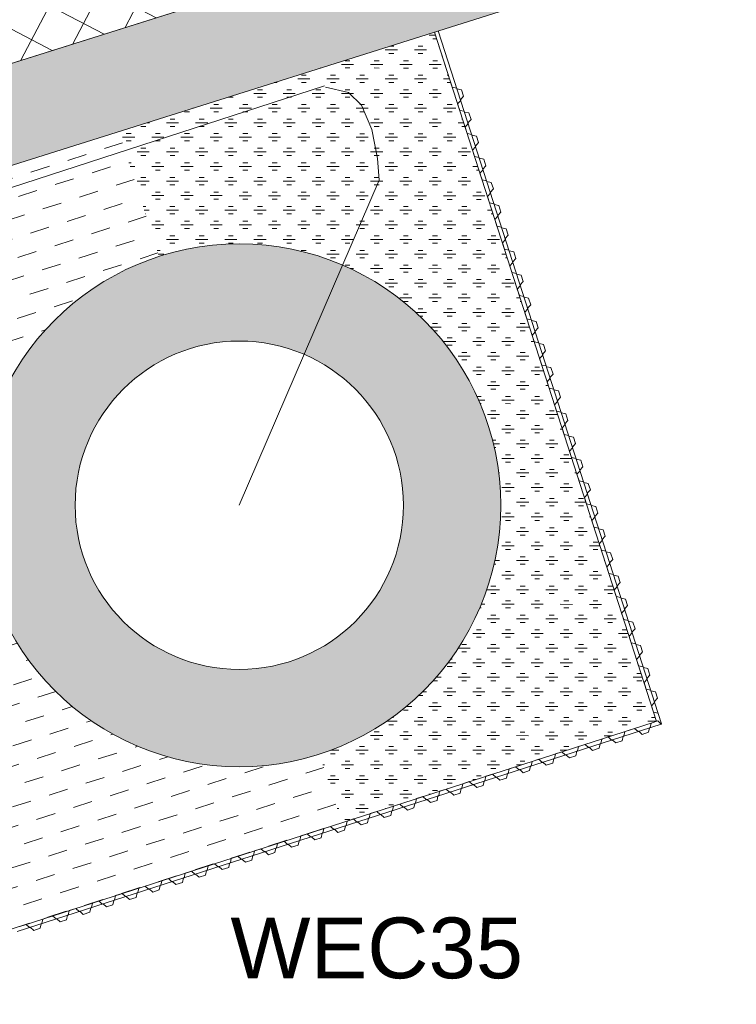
# Model space of a CAD drawing. Header units: metres. Extents: x 68442 to 71740, y 407111 to 411160.
# Tile 127 of 186: x 71630 to 71659, y 408639 to 408680. Entities that reach past the tile are written whole.
import ezdxf

# ---------------------------------------------------------------- set-up
doc = ezdxf.new("R2010")
doc.units = ezdxf.units.M
doc.layers.get('0').update_dxf_attribs({"lineweight": 0})
doc.layers.add('MACG_n_inr_damwand', color=1, linetype='Continuous', lineweight=0, plot=False, transparency=0.8)
for name, color, linetype, lineweight, transparency in [('MACG_n_vhr_arc_auxcrane', 3, 'Continuous', 0, 0.8), ('MACG_n_vhr_arc_craneplatform_18', 150, 'Continuous', 0, 0.8), ('MACG_n_vhr_arc_gravel', 34, 'Continuous', 0, 0.8), ('MACG_n_vhr_arc_preassembly_13.5', 6, 'Continuous', 0, 0.8), ('MACG_n_vhr_kant_', 7, 'Continuous', 0, 0.8)]:
    doc.layers.add(name, color=color, linetype=linetype, lineweight=lineweight, transparency=transparency)
doc.layers.add('RS AB Kabel', color=224, linetype='Continuous', lineweight=0)
doc.layers.add('RS AB Mantelbuis', color=1, linetype='Continuous', lineweight=0)
doc.styles.add('Arial', font='arial.ttf')

msp = doc.modelspace()

# ---------------------------------------------------------------- hatches: boundary and pattern name
at = {"layer": 'MACG_n_vhr_arc_auxcrane'}
h = msp.add_hatch(dxfattribs=at)
h.set_pattern_fill('ACO-BETON_DETAIL', color=256, scale=2, angle=90.000000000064, style=0, pattern_type=2)
h.set_pattern_definition([(91.78819222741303, (35353.89370842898, 204329.0291974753), (-0.6090692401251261, 0.2811310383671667), [0, -0.5999999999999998])])
h.paths.add_polyline_path([(70348.39383765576, 408639.1275488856), (70358.29856927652, 408641.8313096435), (70385.9221951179, 408645.4827665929), (70408.87154905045, 408648.3918396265), (70462.63586916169, 408649.9380030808), (70514.43413375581, 408651.5376406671), (70565.34487838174, 408653.2676659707), (70593.49930560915, 408654.1278012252), (70615.67841400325, 408654.8377726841), (70678.67781267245, 408656.7874445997), (70707.77503887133, 408658.0580085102), (70780.70366857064, 408660.3348388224), (70800.04892218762, 408660.2116081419), (70824.09238306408, 408658.1978157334), (70844.28722350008, 408654.7047091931), (70866.13602741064, 408649.1717019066), (70890.10559161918, 408642.1412983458), (70906.94846252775, 408637.2936445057), (70924.21934824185, 408633.4808477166), (70949.93558923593, 408629.2689604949), (70970.60592361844, 408627.5070605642), (70995.74779188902, 408627.1208719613), (71028.9264826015, 408627.9580633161), (71080.47930517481, 408629.7178183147), (71121.96771317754, 408630.8972045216), (71147.06387326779, 408632.1965943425), (71219.98242852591, 408634.3980165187), (71266.46340782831, 408635.3476156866), (71303.30178920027, 408636.5975607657), (71358.3543405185, 408638.357962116), (71401.03990421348, 408639.567836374), (71442.5611510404, 408640.9775391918), (71478.09652563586, 408642.1231988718), (71506.07063414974, 408644.7544269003), (71529.79170451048, 408648.7952089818), (71556.87328586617, 408654.9649449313), (71564.35098096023, 408657.3540540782), (71564.24458321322, 408657.3710826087), (71582.36140848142, 408663.2874061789), (71658.23500002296, 408687.1795500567), (71659.43641862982, 408683.3642396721), (71622.69250134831, 408671.7937980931), (71620.99643088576, 408670.5240690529), (71583.77357992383, 408658.8028140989), (71568.27092892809, 408654.4072718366), (71557.92814287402, 408651.102771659), (71530.57241161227, 408644.8705787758), (71506.59451490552, 408640.7860474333), (71478.34850284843, 408638.1292443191), (71442.69346122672, 408636.9797265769), (71401.16443380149, 408635.5697595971), (71358.47492672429, 408634.3597735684), (71303.43353213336, 408632.599728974), (71266.59371198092, 408631.3497350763), (71220.10313413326, 408630.399838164), (71188.18973989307, 408629.4363679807), (71186.21182489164, 408628.674654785), (71147.20575305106, 408627.4970555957), (71122.11196813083, 408626.8996893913), (71080.60436724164, 408625.7197575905), (71029.0451647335, 408623.9597848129), (70995.76753243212, 408623.1200968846), (70970.40510262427, 408623.509673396), (70949.44173213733, 408625.2965511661), (70923.46437202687, 408629.5512053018), (70905.96316250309, 408633.4148493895), (70888.98951017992, 408638.3001442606), (70865.0817808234, 408645.312411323), (70843.45413594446, 408650.7894121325), (70823.58359811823, 408654.2264239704), (70799.89876913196, 408656.2101786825), (70780.82848767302, 408656.3367867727), (70748.91610159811, 408655.3404827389), (70746.93897133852, 408654.576734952), (70707.93413172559, 408653.3590046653), (70678.81309029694, 408652.7897160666), (70615.80426822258, 408650.8397525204), (70593.6243672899, 408650.1297556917), (70565.47387537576, 408649.2697406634), (70514.56379263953, 408647.5397378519), (70462.75509657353, 408645.9397781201), (70409.18128322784, 408644.3990932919), (70386.43579945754, 408641.5158629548), (70359.09095214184, 408637.9012566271), (70352.0320644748, 408635.9743449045)])
at = {"layer": 'MACG_n_vhr_arc_craneplatform_18'}
h = msp.add_hatch(dxfattribs=at)
h.set_pattern_fill('ANSI37', color=256, angle=287.4789055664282, style=0)
h.set_pattern_definition([(332.4789055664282, (0, 0), (0.7335443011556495, 1.407859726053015), []), (62.47890556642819, (0, 0), (-1.407859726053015, 0.7335443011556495), [])])
h.paths.add_polyline_path([(71646.55400570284, 408683.5012742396), (71646.88954157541, 408683.6069324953), (71646.0938540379, 408686.1337744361), (71586.62100720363, 408667.4061277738), (71587.41669474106, 408664.8792858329)])
h.paths.add_polyline_path([(71587.41669474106, 408664.8792858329), (71586.62100720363, 408667.4061277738), (71582.36140848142, 408663.2874061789)])
h.paths.add_polyline_path([(71651.9448278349, 408685.1988121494), (71646.0938540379, 408686.1337744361), (71646.8895415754, 408683.6069324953)])
at = {"layer": 'MACG_n_vhr_arc_gravel'}
h = msp.add_hatch(dxfattribs=at)
h.set_pattern_fill('GOST_GLASS', color=256, scale=0.2, angle=297.1173132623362, style=0)
h.set_pattern_definition([(359.9907589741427, (35813.64053398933, 204320.9040144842), (0.5999032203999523, -0.6000967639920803), [0.5, -0.7000000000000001]), (359.9907589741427, (35813.79050977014, 204320.7539903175), (0.5999032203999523, -0.6000967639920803), [0.2, -1]), (359.9907589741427, (35813.79055815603, 204321.053990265), (0.5999032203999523, -0.6000967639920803), [0.2, -1])])
edge = h.paths.add_edge_path()
edge.add_line((71647.03060378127, 408679.4577221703), (71634.04895748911, 408675.3698787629))
edge.add_line((71634.04895748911, 408675.3698787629), (71635.70065773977, 408670.2311701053))
edge.add_arc((71639, 408660.0000000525), 10.7499999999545, 17.873445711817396, 107.87344571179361, ccw=False)
edge.add_arc((71638.99999999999, 408660.0000000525), 10.7499999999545, -72.12655428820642, 17.87344571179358, ccw=False)
edge.add_line((71642.29934226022, 408649.7688299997), (71643.20940747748, 408646.9467426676))
edge.add_line((71643.20940747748, 408646.9467426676), (71656.1537210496, 408651.1159763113))
edge.add_line((71656.1537210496, 408651.1159763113), (71647.03060378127, 408679.4577221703))
h = msp.add_hatch(dxfattribs=at)
h.set_pattern_fill('GOST_GLASS', color=256, scale=0.2, angle=297.1173132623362, style=0)
h.set_pattern_definition([(344.330685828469, (35592.23381765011, 204299.6094237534), (0.415651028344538, -0.7397528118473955), [0.5, -0.7000000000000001]), (344.330685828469, (35592.33773039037, 204299.4244855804), (0.415651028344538, -0.7397528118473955), [0.2, -1]), (344.330685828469, (35592.41875582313, 204299.7133364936), (0.415651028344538, -0.7397528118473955), [0.2, -1])])
h.paths.add_polyline_path([(70750.24999999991, 408640.0000000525, 1), (70771.75000000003, 408640.0000000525, 1)])
h.paths.add_polyline_path([(70767.75000000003, 408640.0000000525, -1), (70754.24999999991, 408640.0000000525, -1)], flags=16)
h.paths.add_polyline_path([(71190.24999999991, 408614.0000000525, 1), (71211.75000000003, 408614.0000000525, 1)])
h.paths.add_polyline_path([(71207.75000000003, 408614.0000000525, -1), (71194.24999999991, 408614.0000000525, -1)], flags=16)
h.paths.add_polyline_path([(71649.74999999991, 408660.0000000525, 1), (71628.25000000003, 408660.0000000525, 1)])
h.paths.add_polyline_path([(71632.25000000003, 408660.0000000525, -1), (71645.74999999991, 408660.0000000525, -1)], flags=16)
at = {"layer": 'MACG_n_vhr_arc_preassembly_13.5'}
h = msp.add_hatch(dxfattribs=at)
h.set_pattern_fill('DASH', color=256, scale=0.4999999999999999, angle=17.8532293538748, style=0)
h.set_pattern_definition([(17.8532293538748, (69982.3729599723, 409427.9198574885), (0.5121792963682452, 0.9988746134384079), [0.7937499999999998, -0.7937499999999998])])
edge = h.paths.add_edge_path()
edge.add_line((71598.55898066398, 408660.6812498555), (71621.79128652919, 408667.9969651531))
edge.add_line((71621.79128652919, 408667.9969651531), (71621.00442387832, 408670.5265521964))
edge.add_line((71621.00442387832, 408670.5265521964), (71622.69250134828, 408671.7937980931))
edge.add_line((71622.69250134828, 408671.7937980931), (71634.04895748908, 408675.3698787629))
edge.add_line((71634.04895748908, 408675.3698787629), (71635.70065773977, 408670.2311701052))
edge.add_arc((71639, 408660.0000000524), 10.7499999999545, 107.8734457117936, 287.8734457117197)
edge.add_line((71642.29934226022, 408649.7688299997), (71643.20841161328, 408646.9464219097))
edge.add_line((71643.20841161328, 408646.9464219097), (71627.28106797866, 408641.8080289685))
edge.add_line((71627.28106797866, 408641.8080289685), (71598.55898066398, 408660.6812498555))

# ---------------------------------------------------------------- linework, layer by layer
at = {"layer": 'MACG_n_inr_damwand'}
for p, q in [((71647.02563297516, 408679.456156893), (71656.1537203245, 408651.1159785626)), ((71647.02606714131, 408679.4562936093), (71647.75633786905, 408677.1890056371)), ((71647.18301788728, 408679.5057164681), (71656.3613604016, 408651.0095097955)), ((71647.75633786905, 408677.1890056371), (71647.94208411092, 408677.1490264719)), ((71647.94208411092, 408677.1490264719), (71647.95128150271, 408677.1204711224)), ((71647.95128150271, 408677.1204711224), (71648.13702774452, 408677.0804919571)), ((71648.22287006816, 408676.813975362), (71648.09537397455, 408676.6731039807)), ((71648.13702774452, 408677.0804919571), (71648.22287006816, 408676.813975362)), ((71648.10457136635, 408676.6445486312), (71647.97707527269, 408676.5036772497)), ((71647.97707527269, 408676.5036772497), (71648.06291759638, 408676.2371606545)), ((71648.09537397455, 408676.6731039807), (71648.09997267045, 408676.6588263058)), ((71648.09997267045, 408676.6588263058), (71648.10457136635, 408676.6445486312)), ((71648.06291759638, 408676.2371606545), (71648.24866383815, 408676.1971814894)), ((71648.24866383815, 408676.1971814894), (71648.25786123, 408676.1686261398)), ((71648.25786123, 408676.1686261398), (71648.4436074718, 408676.1286469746)), ((71648.4436074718, 408676.1286469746), (71648.52944979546, 408675.8621303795)), ((71648.41115109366, 408675.6927036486), (71648.28365500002, 408675.5518322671)), ((71648.28365500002, 408675.5518322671), (71648.36949732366, 408675.285315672)), ((71648.52944979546, 408675.8621303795), (71648.40195370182, 408675.721258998)), ((71648.40195370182, 408675.721258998), (71648.40655239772, 408675.7069813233)), ((71648.40655239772, 408675.7069813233), (71648.41115109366, 408675.6927036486)), ((71648.36949732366, 408675.285315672), (71648.55524356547, 408675.2453365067)), ((71648.55524356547, 408675.2453365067), (71648.56444095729, 408675.2167811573)), ((71648.56444095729, 408675.2167811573), (71648.7501871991, 408675.1768019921)), ((71648.7501871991, 408675.1768019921), (71648.83602952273, 408674.9102853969)), ((71648.71773082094, 408674.740858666), (71648.59023472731, 408674.5999872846)), ((71648.83602952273, 408674.9102853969), (71648.7085334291, 408674.7694140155)), ((71648.7085334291, 408674.7694140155), (71648.71313212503, 408674.7551363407)), ((71648.71313212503, 408674.7551363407), (71648.71773082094, 408674.740858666)), ((71648.59023472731, 408674.5999872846), (71648.67607705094, 408674.3334706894)), ((71648.67607705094, 408674.3334706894), (71648.86182329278, 408674.2934915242)), ((71648.86182329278, 408674.2934915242), (71648.87102068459, 408674.2649361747)), ((71648.87102068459, 408674.2649361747), (71649.05676692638, 408674.2249570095)), ((71649.14260925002, 408673.9584404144), (71649.01511315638, 408673.8175690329)), ((71649.05676692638, 408674.2249570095), (71649.14260925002, 408673.9584404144)), ((71649.02431054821, 408673.7890136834), (71648.89681445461, 408673.648142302)), ((71648.89681445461, 408673.648142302), (71648.98265677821, 408673.3816257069)), ((71649.01511315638, 408673.8175690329), (71649.01971185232, 408673.8032913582)), ((71649.01971185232, 408673.8032913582), (71649.02431054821, 408673.7890136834)), ((71648.98265677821, 408673.3816257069), (71649.16840302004, 408673.3416465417)), ((71649.16840302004, 408673.3416465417), (71649.17760041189, 408673.3130911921)), ((71649.17760041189, 408673.3130911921), (71649.36334665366, 408673.273112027)), ((71649.36334665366, 408673.273112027), (71649.44918897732, 408673.0065954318)), ((71649.33089027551, 408672.8371687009), (71649.20339418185, 408672.6962973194)), ((71649.20339418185, 408672.6962973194), (71649.28923650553, 408672.4297807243)), ((71649.44918897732, 408673.0065954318), (71649.32169288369, 408672.8657240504)), ((71649.32169288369, 408672.8657240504), (71649.32629157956, 408672.8514463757)), ((71649.32629157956, 408672.8514463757), (71649.33089027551, 408672.8371687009)), ((71649.28923650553, 408672.4297807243), (71649.47498274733, 408672.3898015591)), ((71649.47498274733, 408672.3898015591), (71649.48418013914, 408672.3612462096)), ((71649.48418013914, 408672.3612462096), (71649.66992638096, 408672.3212670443)), ((71649.66992638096, 408672.3212670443), (71649.75576870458, 408672.0547504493)), ((71649.6374700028, 408671.8853237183), (71649.50997390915, 408671.7444523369)), ((71649.75576870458, 408672.0547504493), (71649.62827261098, 408671.9138790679)), ((71649.62827261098, 408671.9138790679), (71649.63287130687, 408671.8996013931)), ((71649.63287130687, 408671.8996013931), (71649.6374700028, 408671.8853237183)), ((71649.50997390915, 408671.7444523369), (71649.5958162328, 408671.4779357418)), ((71649.5958162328, 408671.4779357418), (71649.7815624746, 408671.4379565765)), ((71649.7815624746, 408671.4379565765), (71649.79075986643, 408671.4094012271)), ((71649.79075986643, 408671.4094012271), (71649.97650610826, 408671.3694220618)), ((71650.06234843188, 408671.1029054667), (71649.93485233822, 408670.9620340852)), ((71649.97650610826, 408671.3694220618), (71650.06234843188, 408671.1029054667)), ((71649.94404973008, 408670.9334787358), (71649.81655363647, 408670.7926073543)), ((71649.81655363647, 408670.7926073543), (71649.9023959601, 408670.5260907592)), ((71649.93485233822, 408670.9620340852), (71649.93945103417, 408670.9477564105)), ((71649.93945103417, 408670.9477564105), (71649.94404973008, 408670.9334787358)), ((71649.9023959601, 408670.5260907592), (71650.0881422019, 408670.486111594)), ((71650.0881422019, 408670.486111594), (71650.09733959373, 408670.4575562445)), ((71650.09733959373, 408670.4575562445), (71650.28308583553, 408670.4175770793)), ((71650.28308583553, 408670.4175770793), (71650.36892815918, 408670.1510604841)), ((71650.25062945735, 408669.9816337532), (71650.12313336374, 408669.8407623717)), ((71650.12313336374, 408669.8407623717), (71650.20897568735, 408669.5742457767)), ((71650.36892815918, 408670.1510604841), (71650.24143206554, 408670.0101891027)), ((71650.24143206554, 408670.0101891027), (71650.24603076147, 408669.995911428)), ((71650.24603076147, 408669.995911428), (71650.25062945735, 408669.9816337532)), ((71650.20897568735, 408669.5742457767), (71650.3947219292, 408669.5342666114)), ((71650.3947219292, 408669.5342666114), (71650.403919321, 408669.5057112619)), ((71650.403919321, 408669.5057112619), (71650.58966556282, 408669.4657320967)), ((71650.58966556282, 408669.4657320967), (71650.67550788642, 408669.1992155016)), ((71650.55720918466, 408669.0297887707), (71650.42971309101, 408668.8889173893)), ((71650.67550788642, 408669.1992155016), (71650.54801179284, 408669.0583441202)), ((71650.54801179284, 408669.0583441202), (71650.55261048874, 408669.0440664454)), ((71650.55261048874, 408669.0440664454), (71650.55720918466, 408669.0297887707)), ((71650.42971309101, 408668.8889173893), (71650.51555541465, 408668.6224007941)), ((71650.51555541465, 408668.6224007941), (71650.70130165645, 408668.5824216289)), ((71650.70130165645, 408668.5824216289), (71650.71049904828, 408668.5538662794)), ((71650.71049904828, 408668.5538662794), (71650.8962452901, 408668.5138871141)), ((71650.98208761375, 408668.247370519), (71650.85459152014, 408668.1064991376)), ((71650.8962452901, 408668.5138871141), (71650.98208761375, 408668.247370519)), ((71650.86378891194, 408668.0779437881), (71650.73629281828, 408667.9370724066)), ((71650.73629281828, 408667.9370724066), (71650.82213514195, 408667.6705558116)), ((71650.85459152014, 408668.1064991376), (71650.85919021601, 408668.0922214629)), ((71650.85919021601, 408668.0922214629), (71650.86378891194, 408668.0779437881)), ((71650.82213514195, 408667.6705558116), (71651.00788138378, 408667.6305766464)), ((71651.00788138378, 408667.6305766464), (71651.01707877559, 408667.6020212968)), ((71651.01707877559, 408667.6020212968), (71651.20282501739, 408667.5620421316)), ((71651.20282501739, 408667.5620421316), (71651.28866734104, 408667.2955255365)), ((71651.17036863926, 408667.1260988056), (71651.0428725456, 408666.9852274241)), ((71651.0428725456, 408666.9852274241), (71651.12871486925, 408666.718710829)), ((71651.28866734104, 408667.2955255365), (71651.16117124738, 408667.154654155)), ((71651.16117124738, 408667.154654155), (71651.16576994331, 408667.1403764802)), ((71651.16576994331, 408667.1403764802), (71651.17036863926, 408667.1260988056)), ((71651.12871486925, 408666.718710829), (71651.31446111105, 408666.6787316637)), ((71651.31446111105, 408666.6787316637), (71651.32365850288, 408666.6501763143)), ((71651.32365850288, 408666.6501763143), (71651.50940474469, 408666.610197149)), ((71651.50940474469, 408666.610197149), (71651.59524706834, 408666.343680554)), ((71651.47694836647, 408666.174253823), (71651.34945227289, 408666.0333824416)), ((71651.59524706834, 408666.343680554), (71651.4677509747, 408666.2028091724)), ((71651.4677509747, 408666.2028091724), (71651.47234967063, 408666.1885314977)), ((71651.4723496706, 408666.1885314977), (71651.47694836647, 408666.174253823)), ((71651.34945227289, 408666.0333824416), (71651.43529459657, 408665.7668658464)), ((71651.43529459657, 408665.7668658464), (71651.62104083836, 408665.7268866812)), ((71651.62104083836, 408665.7268866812), (71651.63023823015, 408665.6983313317)), ((71651.63023823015, 408665.6983313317), (71651.81598447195, 408665.6583521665)), ((71651.90182679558, 408665.3918355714), (71651.774330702, 408665.2509641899)), ((71651.81598447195, 408665.6583521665), (71651.90182679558, 408665.3918355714)), ((71651.78352809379, 408665.2224088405), (71651.65603200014, 408665.081537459)), ((71651.65603200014, 408665.081537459), (71651.7418743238, 408664.8150208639)), ((71651.774330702, 408665.2509641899), (71651.77892939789, 408665.2366865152)), ((71651.77892939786, 408665.2366865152), (71651.78352809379, 408665.2224088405)), ((71651.7418743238, 408664.8150208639), (71651.9276205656, 408664.7750416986)), ((71651.9276205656, 408664.7750416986), (71651.93681795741, 408664.7464863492)), ((71651.93681795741, 408664.7464863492), (71652.12256419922, 408664.7065071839)), ((71652.12256419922, 408664.7065071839), (71652.2084065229, 408664.4399905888)), ((71652.0901078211, 408664.2705638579), (71651.96261172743, 408664.1296924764)), ((71652.2084065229, 408664.4399905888), (71652.08091042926, 408664.2991192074)), ((71652.08091042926, 408664.2991192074), (71652.08550912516, 408664.2848415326)), ((71652.08550912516, 408664.2848415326), (71652.0901078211, 408664.2705638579)), ((71651.96261172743, 408664.1296924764), (71652.0484540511, 408663.8631758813)), ((71652.0484540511, 408663.8631758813), (71652.2342002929, 408663.8231967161)), ((71652.2342002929, 408663.8231967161), (71652.24339768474, 408663.7946413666)), ((71652.24339768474, 408663.7946413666), (71652.42914392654, 408663.7546622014)), ((71652.42914392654, 408663.7546622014), (71652.51498625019, 408663.4881456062)), ((71652.51498625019, 408663.4881456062), (71652.38749015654, 408663.3472742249)), ((71652.38749015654, 408663.3472742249), (71652.39208885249, 408663.3329965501)), ((71652.39208885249, 408663.3329965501), (71652.39668754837, 408663.3187188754)), ((71652.39668754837, 408663.3187188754), (71652.26919145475, 408663.1778474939)), ((71652.26919145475, 408663.1778474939), (71652.35503377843, 408662.9113308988)), ((71652.35503377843, 408662.9113308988), (71652.5407800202, 408662.8713517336)), ((71652.5407800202, 408662.8713517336), (71652.54997741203, 408662.8427963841)), ((71652.54997741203, 408662.8427963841), (71652.73572365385, 408662.8028172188)), ((71652.82156597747, 408662.5363006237), (71652.69406988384, 408662.3954292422)), ((71652.73572365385, 408662.8028172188), (71652.82156597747, 408662.5363006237)), ((71652.70326727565, 408662.3668738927), (71652.57577118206, 408662.2260025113)), ((71652.57577118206, 408662.2260025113), (71652.66161350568, 408661.9594859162)), ((71652.69406988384, 408662.3954292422), (71652.69866857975, 408662.3811515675)), ((71652.69866857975, 408662.3811515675), (71652.70326727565, 408662.3668738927)), ((71652.66161350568, 408661.9594859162), (71652.84735974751, 408661.919506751)), ((71652.84735974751, 408661.919506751), (71652.8565571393, 408661.8909514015)), ((71652.8565571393, 408661.8909514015), (71653.04230338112, 408661.8509722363)), ((71653.04230338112, 408661.8509722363), (71653.12814570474, 408661.5844556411)), ((71653.00984700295, 408661.4150289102), (71652.88235090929, 408661.2741575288)), ((71653.12814570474, 408661.5844556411), (71653.00064961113, 408661.4435842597)), ((71653.00064961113, 408661.4435842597), (71653.00524830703, 408661.4293065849)), ((71653.00524830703, 408661.4293065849), (71653.00984700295, 408661.4150289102)), ((71652.88235090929, 408661.2741575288), (71652.96819323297, 408661.0076409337)), ((71652.96819323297, 408661.0076409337), (71653.15393947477, 408660.9676617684)), ((71653.15393947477, 408660.9676617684), (71653.16313686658, 408660.939106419)), ((71653.16313686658, 408660.939106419), (71653.3488831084, 408660.8991272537)), ((71653.3488831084, 408660.8991272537), (71653.43472543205, 408660.6326106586)), ((71653.43472543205, 408660.6326106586), (71653.30722933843, 408660.4917392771)), ((71653.31642673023, 408660.4631839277), (71653.1889306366, 408660.3223125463)), ((71653.1889306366, 408660.3223125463), (71653.27477296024, 408660.055795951)), ((71653.30722933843, 408660.4917392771), (71653.31182803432, 408660.4774616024)), ((71653.31182803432, 408660.4774616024), (71653.31642673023, 408660.4631839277)), ((71653.27477296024, 408660.055795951), (71653.46051920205, 408660.0158167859)), ((71653.46051920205, 408660.0158167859), (71653.46971659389, 408659.9872614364)), ((71653.46971659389, 408659.9872614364), (71653.65546283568, 408659.9472822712)), ((71653.65546283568, 408659.9472822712), (71653.74130515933, 408659.680765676)), ((71653.62300645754, 408659.5113389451), (71653.49551036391, 408659.3704675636)), ((71653.49551036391, 408659.3704675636), (71653.58135268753, 408659.1039509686)), ((71653.74130515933, 408659.680765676), (71653.61380906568, 408659.5398942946)), ((71653.61380906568, 408659.5398942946), (71653.61840776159, 408659.5256166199)), ((71653.61840776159, 408659.5256166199), (71653.62300645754, 408659.5113389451)), ((71653.58135268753, 408659.1039509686), (71653.76709892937, 408659.0639718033)), ((71653.76709892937, 408659.0639718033), (71653.77629632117, 408659.0354164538)), ((71653.77629632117, 408659.0354164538), (71653.96204256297, 408658.9954372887)), ((71653.96204256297, 408658.9954372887), (71654.04788488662, 408658.7289206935)), ((71653.92958618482, 408658.5594939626), (71653.80209009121, 408658.4186225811)), ((71654.04788488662, 408658.7289206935), (71653.92038879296, 408658.588049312)), ((71653.92038879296, 408658.588049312), (71653.92498748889, 408658.5737716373)), ((71653.92498748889, 408658.5737716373), (71653.92958618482, 408658.5594939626)), ((71653.80209009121, 408658.4186225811), (71653.88793241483, 408658.152105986)), ((71653.88793241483, 408658.152105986), (71654.07367865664, 408658.1121268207)), ((71654.07367865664, 408658.1121268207), (71654.08287604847, 408658.0835714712)), ((71654.08287604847, 408658.0835714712), (71654.26862229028, 408658.043592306)), ((71654.3544646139, 408657.7770757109), (71654.22696852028, 408657.6362043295)), ((71654.26862229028, 408658.043592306), (71654.3544646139, 408657.7770757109)), ((71654.2361659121, 408657.60764898), (71654.10866981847, 408657.4667775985)), ((71654.10866981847, 408657.4667775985), (71654.1945121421, 408657.2002610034)), ((71654.22696852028, 408657.6362043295), (71654.23156721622, 408657.6219266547)), ((71654.23156721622, 408657.6219266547), (71654.2361659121, 408657.60764898)), ((71654.1945121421, 408657.2002610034), (71654.38025838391, 408657.1602818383)), ((71654.38025838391, 408657.1602818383), (71654.38945577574, 408657.1317264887)), ((71654.38945577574, 408657.1317264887), (71654.57520201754, 408657.0917473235)), ((71654.57520201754, 408657.0917473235), (71654.66104434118, 408656.8252307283)), ((71654.54274563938, 408656.6558039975), (71654.41524954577, 408656.514932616)), ((71654.41524954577, 408656.514932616), (71654.50109186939, 408656.2484160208)), ((71654.66104434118, 408656.8252307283), (71654.53354824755, 408656.6843593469)), ((71654.53354824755, 408656.6843593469), (71654.53814694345, 408656.6700816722)), ((71654.53814694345, 408656.6700816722), (71654.54274563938, 408656.6558039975)), ((71654.50109186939, 408656.2484160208), (71654.6868381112, 408656.2084368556)), ((71654.6868381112, 408656.2084368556), (71654.696035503, 408656.1798815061)), ((71654.696035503, 408656.1798815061), (71654.88178174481, 408656.1399023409)), ((71654.88178174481, 408656.1399023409), (71654.96762406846, 408655.8733857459)), ((71654.84932536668, 408655.7039590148), (71654.72182927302, 408655.5630876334)), ((71654.96762406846, 408655.8733857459), (71654.84012797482, 408655.7325143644)), ((71654.84012797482, 408655.7325143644), (71654.84472667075, 408655.7182366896)), ((71654.84472667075, 408655.7182366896), (71654.84932536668, 408655.7039590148)), ((71654.72182927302, 408655.5630876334), (71654.80767159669, 408655.2965710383)), ((71654.80767159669, 408655.2965710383), (71654.99341783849, 408655.2565918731)), ((71654.99341783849, 408655.2565918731), (71655.00261523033, 408655.2280365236)), ((71655.00261523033, 408655.2280365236), (71655.18836147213, 408655.1880573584)), ((71655.27420379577, 408654.9215407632), (71655.14670770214, 408654.7806693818)), ((71655.18836147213, 408655.1880573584), (71655.27420379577, 408654.9215407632)), ((71655.15590509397, 408654.7521140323), (71655.02840900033, 408654.6112426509)), ((71655.02840900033, 408654.6112426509), (71655.11425132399, 408654.3447260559)), ((71655.14670770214, 408654.7806693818), (71655.15130639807, 408654.7663917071)), ((71655.15130639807, 408654.7663917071), (71655.15590509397, 408654.7521140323)), ((71655.11425132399, 408654.3447260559), (71655.29999756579, 408654.3047468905)), ((71655.29999756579, 408654.3047468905), (71655.30919495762, 408654.2761915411)), ((71655.30919495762, 408654.2761915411), (71655.49494119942, 408654.2362123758)), ((71655.49494119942, 408654.2362123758), (71655.58078352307, 408653.9696957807)), ((71655.46248482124, 408653.8002690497), (71655.33498872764, 408653.6593976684)), ((71655.33498872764, 408653.6593976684), (71655.42083105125, 408653.3928810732)), ((71655.58078352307, 408653.9696957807), (71655.4532874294, 408653.8288243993)), ((71655.4532874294, 408653.8288243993), (71655.45788612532, 408653.8145467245)), ((71655.45788612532, 408653.8145467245), (71655.46248482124, 408653.8002690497)), ((71655.42083105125, 408653.3928810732), (71655.60657729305, 408653.352901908)), ((71655.60657729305, 408653.352901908), (71655.61577468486, 408653.3243465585)), ((71655.61577468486, 408653.3243465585), (71655.80152092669, 408653.2843673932)), ((71655.80152092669, 408653.2843673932), (71655.88736325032, 408653.0178507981)), ((71655.76906454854, 408652.8484240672), (71655.64156845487, 408652.7075526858)), ((71655.88736325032, 408653.0178507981), (71655.7598671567, 408652.8769794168)), ((71655.7598671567, 408652.8769794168), (71655.76446585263, 408652.8627017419)), ((71655.76446585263, 408652.8627017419), (71655.76906454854, 408652.8484240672)), ((71655.64156845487, 408652.7075526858), (71655.72741077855, 408652.4410360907)), ((71655.72741077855, 408652.4410360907), (71655.91315702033, 408652.4010569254)), ((71655.91315702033, 408652.4010569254), (71655.92235441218, 408652.372501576)), ((71655.92235441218, 408652.372501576), (71656.10810065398, 408652.3325224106)), ((71656.19394297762, 408652.0660058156), (71656.06644688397, 408651.9251344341)), ((71656.10810065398, 408652.3325224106), (71656.19394297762, 408652.0660058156)), ((71656.07564427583, 408651.8965790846), (71655.9481481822, 408651.7557077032)), ((71655.9481481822, 408651.7557077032), (71656.0339905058, 408651.4891911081)), ((71656.06644688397, 408651.9251344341), (71656.0710455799, 408651.9108567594)), ((71656.0710455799, 408651.9108567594), (71656.07564427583, 408651.8965790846)), ((71656.0339905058, 408651.4891911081), (71656.21973674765, 408651.4492119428)), ((71656.21973674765, 408651.4492119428), (71656.22433544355, 408651.4349342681)), ((71656.34708272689, 408651.0049110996), (71629.87187862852, 408642.4770246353)), ((71656.01906374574, 408651.0726045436), (71630.1128601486, 408642.7284760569)), ((71655.25436636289, 408650.8258274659), (71654.98784976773, 408650.7399851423)), ((71655.39523774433, 408650.6983313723), (71655.25436636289, 408650.8258274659)), ((71655.87116023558, 408650.851621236), (71655.83118107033, 408650.6658749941)), ((71655.89971558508, 408650.8608186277), (71655.87116023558, 408650.851621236)), ((71655.93969475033, 408651.0465648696), (71655.89971558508, 408650.8608186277)), ((71656.2062113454, 408651.1324071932), (71655.93969475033, 408651.0465648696)), ((71656.34708272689, 408651.0049110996), (71656.2062113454, 408651.1324071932)), ((71656.3613604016, 408651.0095097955), (71656.34708272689, 408651.0049110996)), ((71653.90134820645, 408650.3900313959), (71653.8613690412, 408650.2042851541)), ((71654.16786480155, 408650.4758737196), (71653.90134820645, 408650.3900313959)), ((71654.30873618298, 408650.348377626), (71654.16786480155, 408650.4758737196)), ((71654.78465867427, 408650.5016674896), (71654.74467950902, 408650.3159212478)), ((71654.81321402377, 408650.5108648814), (71654.78465867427, 408650.5016674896)), ((71654.85319318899, 408650.6966111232), (71654.81321402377, 408650.5108648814)), ((71655.40951541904, 408650.7029300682), (71655.39523774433, 408650.6983313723)), ((71655.42379309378, 408650.7075287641), (71655.40951541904, 408650.7029300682)), ((71655.56466447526, 408650.5800326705), (71655.42379309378, 408650.7075287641)), ((71655.83118107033, 408650.6658749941), (71655.56466447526, 408650.5800326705)), ((71652.94950322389, 408650.0834516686), (71652.90952405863, 408649.8977054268)), ((71653.216019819, 408650.1692939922), (71652.94950322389, 408650.0834516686)), ((71653.35689120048, 408650.0417978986), (71653.216019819, 408650.1692939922)), ((71653.3711688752, 408650.0463965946), (71653.35689120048, 408650.0417978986)), ((71653.38544654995, 408650.0509952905), (71653.3711688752, 408650.0463965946)), ((71653.52631793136, 408649.9234991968), (71653.38544654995, 408650.0509952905)), ((71653.7928345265, 408650.0093415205), (71653.52631793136, 408649.9234991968)), ((71653.83281369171, 408650.1950877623), (71653.7928345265, 408650.0093415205)), ((71653.8613690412, 408650.2042851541), (71653.83281369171, 408650.1950877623)), ((71654.32301385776, 408650.3529763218), (71654.30873618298, 408650.348377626)), ((71654.3372915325, 408650.3575750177), (71654.32301385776, 408650.3529763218)), ((71654.47816291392, 408650.2300789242), (71654.3372915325, 408650.3575750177)), ((71654.74467950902, 408650.3159212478), (71654.47816291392, 408650.2300789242)), ((71651.92912372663, 408649.5819283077), (71651.88914456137, 408649.3961820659)), ((71651.9576790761, 408649.5911256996), (71651.92912372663, 408649.5819283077)), ((71651.99765824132, 408649.7768719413), (71651.9576790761, 408649.5911256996)), ((71652.26417483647, 408649.862714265), (71651.99765824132, 408649.7768719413)), ((71652.4050462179, 408649.7352181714), (71652.26417483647, 408649.862714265)), ((71652.41932389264, 408649.7398168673), (71652.4050462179, 408649.7352181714)), ((71652.43360156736, 408649.7444155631), (71652.41932389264, 408649.7398168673)), ((71652.5744729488, 408649.6169194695), (71652.43360156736, 408649.7444155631)), ((71652.84098954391, 408649.7027617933), (71652.5744729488, 408649.6169194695)), ((71652.88096870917, 408649.888508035), (71652.84098954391, 408649.7027617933)), ((71652.90952405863, 408649.8977054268), (71652.88096870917, 408649.888508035)), ((71650.09396827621, 408649.1637124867), (71650.05398911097, 408648.977966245)), ((71650.36048487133, 408649.2495548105), (71650.09396827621, 408649.1637124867)), ((71650.50135625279, 408649.1220587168), (71650.36048487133, 408649.2495548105)), ((71650.97727874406, 408649.2753485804), (71650.9372995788, 408649.0896023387)), ((71651.0058340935, 408649.2845459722), (71650.97727874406, 408649.2753485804)), ((71651.04581325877, 408649.4702922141), (71651.0058340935, 408649.2845459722)), ((71651.31232985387, 408649.5561345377), (71651.04581325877, 408649.4702922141)), ((71651.45320123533, 408649.428638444), (71651.31232985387, 408649.5561345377)), ((71651.46747891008, 408649.43323714), (71651.45320123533, 408649.428638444)), ((71651.4817565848, 408649.4378358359), (71651.46747891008, 408649.43323714)), ((71651.62262796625, 408649.3103397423), (71651.4817565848, 408649.4378358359)), ((71651.88914456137, 408649.3961820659), (71651.62262796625, 408649.3103397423)), ((71649.14212329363, 408648.8571327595), (71649.1021441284, 408648.6713865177)), ((71649.40863988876, 408648.9429750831), (71649.14212329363, 408648.8571327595)), ((71649.54951127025, 408648.8154789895), (71649.40863988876, 408648.9429750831)), ((71649.56378894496, 408648.8200776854), (71649.54951127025, 408648.8154789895)), ((71649.5780666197, 408648.8246763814), (71649.56378894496, 408648.8200776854)), ((71649.71893800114, 408648.6971802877), (71649.5780666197, 408648.8246763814)), ((71649.98545459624, 408648.7830226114), (71649.71893800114, 408648.6971802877)), ((71650.0254337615, 408648.9687688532), (71649.98545459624, 408648.7830226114)), ((71650.05398911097, 408648.977966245), (71650.0254337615, 408648.9687688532)), ((71650.5156339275, 408649.1266574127), (71650.50135625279, 408649.1220587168)), ((71650.52991160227, 408649.1312561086), (71650.5156339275, 408649.1266574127)), ((71650.67078298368, 408649.003760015), (71650.52991160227, 408649.1312561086)), ((71650.9372995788, 408649.0896023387), (71650.67078298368, 408649.003760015)), ((71648.12174379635, 408648.3556093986), (71648.08176463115, 408648.1698631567)), ((71648.15029914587, 408648.3648067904), (71648.12174379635, 408648.3556093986)), ((71648.19027831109, 408648.5505530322), (71648.15029914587, 408648.3648067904)), ((71648.45679490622, 408648.6363953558), (71648.19027831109, 408648.5505530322)), ((71648.59766628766, 408648.5088992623), (71648.45679490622, 408648.6363953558)), ((71648.61194396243, 408648.5134979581), (71648.59766628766, 408648.5088992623)), ((71648.62622163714, 408648.518096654), (71648.61194396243, 408648.5134979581)), ((71648.76709301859, 408648.3906005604), (71648.62622163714, 408648.518096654)), ((71649.0336096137, 408648.476442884), (71648.76709301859, 408648.3906005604)), ((71649.07358877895, 408648.6621891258), (71649.0336096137, 408648.476442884)), ((71649.1021441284, 408648.6713865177), (71649.07358877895, 408648.6621891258)), ((71646.55310494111, 408648.0232359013), (71646.286588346, 408647.9373935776)), ((71646.69397632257, 408647.8957398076), (71646.55310494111, 408648.0232359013)), ((71647.16989881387, 408648.0490296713), (71647.1299196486, 408647.8632834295)), ((71647.19845416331, 408648.058227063), (71647.16989881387, 408648.0490296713)), ((71647.23843332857, 408648.2439733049), (71647.19845416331, 408648.058227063)), ((71647.50494992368, 408648.3298156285), (71647.23843332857, 408648.2439733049)), ((71647.64582130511, 408648.2023195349), (71647.50494992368, 408648.3298156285)), ((71647.66009897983, 408648.2069182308), (71647.64582130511, 408648.2023195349)), ((71647.67437665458, 408648.2115169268), (71647.66009897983, 408648.2069182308)), ((71647.81524803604, 408648.0840208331), (71647.67437665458, 408648.2115169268)), ((71648.08176463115, 408648.1698631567), (71647.81524803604, 408648.0840208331)), ((71645.33474336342, 408647.6308138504), (71645.29476419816, 408647.4450676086)), ((71645.60125995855, 408647.716656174), (71645.33474336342, 408647.6308138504)), ((71645.74213134, 408647.5891600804), (71645.60125995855, 408647.716656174)), ((71645.75640901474, 408647.5937587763), (71645.74213134, 408647.5891600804)), ((71645.77068668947, 408647.5983574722), (71645.75640901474, 408647.5937587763)), ((71645.91155807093, 408647.4708613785), (71645.77068668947, 408647.5983574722)), ((71646.17807466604, 408647.5567037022), (71645.91155807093, 408647.4708613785)), ((71646.21805383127, 408647.742449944), (71646.17807466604, 408647.5567037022)), ((71646.24660918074, 408647.7516473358), (71646.21805383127, 408647.742449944)), ((71646.286588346, 408647.9373935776), (71646.24660918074, 408647.7516473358)), ((71646.70825399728, 408647.9003385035), (71646.69397632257, 408647.8957398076)), ((71646.72253167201, 408647.9049371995), (71646.70825399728, 408647.9003385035)), ((71646.86340305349, 408647.7774411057), (71646.72253167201, 408647.9049371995)), ((71647.1299196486, 408647.8632834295), (71646.86340305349, 408647.7774411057)), ((71644.34291921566, 408647.1384878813), (71644.31436386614, 408647.1292904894)), ((71644.38289838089, 408647.324234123), (71644.34291921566, 408647.1384878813)), ((71644.64941497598, 408647.4100764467), (71644.38289838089, 408647.324234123)), ((71644.79028635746, 408647.2825803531), (71644.64941497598, 408647.4100764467)), ((71644.8045640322, 408647.287179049), (71644.79028635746, 408647.2825803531)), ((71644.81884170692, 408647.2917777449), (71644.8045640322, 408647.287179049)), ((71644.95971308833, 408647.1642816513), (71644.81884170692, 408647.2917777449)), ((71645.22622968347, 408647.2501239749), (71644.95971308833, 408647.1642816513)), ((71645.26620884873, 408647.4358702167), (71645.22622968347, 408647.2501239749)), ((71645.29476419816, 408647.4450676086), (71645.26620884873, 408647.4358702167)), ((71642.74572501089, 408646.7969169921), (71642.47920841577, 408646.7110746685)), ((71642.88659639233, 408646.6694208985), (71642.74572501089, 408646.7969169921)), ((71643.36251888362, 408646.8227107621), (71643.32253971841, 408646.6369645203)), ((71643.39107423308, 408646.831908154), (71643.36251888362, 408646.8227107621)), ((71643.43105339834, 408647.0176543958), (71643.39107423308, 408646.831908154)), ((71643.69756999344, 408647.1034967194), (71643.43105339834, 408647.0176543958)), ((71643.83844137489, 408646.9760006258), (71643.69756999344, 408647.1034967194)), ((71643.85271904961, 408646.9805993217), (71643.83844137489, 408646.9760006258)), ((71643.86699672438, 408646.9851980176), (71643.85271904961, 408646.9805993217)), ((71644.0078681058, 408646.8577019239), (71643.86699672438, 408646.9851980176)), ((71644.27438470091, 408646.9435442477), (71644.0078681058, 408646.8577019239)), ((71644.31436386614, 408647.1292904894), (71644.27438470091, 408646.9435442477)), ((71641.5273634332, 408646.4044949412), (71641.48738426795, 408646.2187486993)), ((71641.79388002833, 408646.4903372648), (71641.5273634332, 408646.4044949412)), ((71641.93475140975, 408646.3628411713), (71641.79388002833, 408646.4903372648)), ((71641.94902908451, 408646.3674398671), (71641.93475140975, 408646.3628411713)), ((71641.96330675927, 408646.3720385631), (71641.94902908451, 408646.3674398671)), ((71642.10417814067, 408646.2445424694), (71641.96330675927, 408646.3720385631)), ((71642.37069473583, 408646.3303847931), (71642.10417814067, 408646.2445424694)), ((71642.41067390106, 408646.5161310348), (71642.37069473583, 408646.3303847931)), ((71642.43922925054, 408646.5253284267), (71642.41067390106, 408646.5161310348)), ((71642.47920841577, 408646.7110746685), (71642.43922925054, 408646.5253284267)), ((71642.90087406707, 408646.6740195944), (71642.88659639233, 408646.6694208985)), ((71642.91515174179, 408646.6786182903), (71642.90087406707, 408646.6740195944)), ((71643.05602312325, 408646.5511221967), (71642.91515174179, 408646.6786182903)), ((71643.32253971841, 408646.6369645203), (71643.05602312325, 408646.5511221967)), ((71640.57551845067, 408646.0979152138), (71640.5355392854, 408645.9121689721)), ((71640.84203504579, 408646.1837575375), (71640.57551845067, 408646.0979152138)), ((71640.98290642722, 408646.056261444), (71640.84203504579, 408646.1837575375)), ((71640.99718410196, 408646.0608601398), (71640.98290642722, 408646.056261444)), ((71641.0114617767, 408646.0654588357), (71640.99718410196, 408646.0608601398)), ((71641.15233315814, 408645.9379627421), (71641.0114617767, 408646.0654588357)), ((71641.41884975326, 408646.0238050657), (71641.15233315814, 408645.9379627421)), ((71641.45882891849, 408646.2095513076), (71641.41884975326, 408646.0238050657)), ((71641.48738426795, 408646.2187486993), (71641.45882891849, 408646.2095513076)), ((71638.93834508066, 408645.570598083), (71638.67182848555, 408645.4847557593)), ((71639.07921646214, 408645.4431019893), (71638.93834508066, 408645.570598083)), ((71639.55513895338, 408645.596391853), (71639.51515978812, 408645.4106456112)), ((71639.58369430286, 408645.6055892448), (71639.55513895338, 408645.596391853)), ((71639.62367346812, 408645.7913354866), (71639.58369430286, 408645.6055892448)), ((71639.89019006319, 408645.8771778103), (71639.62367346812, 408645.7913354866)), ((71640.03106144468, 408645.7496817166), (71639.89019006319, 408645.8771778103)), ((71640.04533911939, 408645.7542804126), (71640.03106144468, 408645.7496817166)), ((71640.05961679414, 408645.7588791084), (71640.04533911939, 408645.7542804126)), ((71640.20048817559, 408645.6313830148), (71640.05961679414, 408645.7588791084)), ((71640.46700477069, 408645.7172253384), (71640.20048817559, 408645.6313830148)), ((71640.50698393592, 408645.9029715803), (71640.46700477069, 408645.7172253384)), ((71640.5355392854, 408645.9121689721), (71640.50698393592, 408645.9029715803)), ((71637.71998350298, 408645.1781760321), (71637.68000433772, 408644.9924297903)), ((71637.98650009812, 408645.2640183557), (71637.71998350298, 408645.1781760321)), ((71638.12737147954, 408645.1365222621), (71637.98650009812, 408645.2640183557)), ((71638.14164915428, 408645.141120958), (71638.12737147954, 408645.1365222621)), ((71638.15592682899, 408645.1457196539), (71638.14164915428, 408645.141120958)), ((71638.29679821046, 408645.0182235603), (71638.15592682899, 408645.1457196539)), ((71638.60329397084, 408645.2898121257), (71638.5633148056, 408645.104065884)), ((71638.63184932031, 408645.2990095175), (71638.60329397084, 408645.2898121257)), ((71638.67182848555, 408645.4847557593), (71638.63184932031, 408645.2990095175)), ((71639.09349413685, 408645.4477006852), (71639.07921646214, 408645.4431019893)), ((71639.10777181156, 408645.4522993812), (71639.09349413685, 408645.4477006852)), ((71639.24864319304, 408645.3248032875), (71639.10777181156, 408645.4522993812)), ((71639.51515978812, 408645.4106456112), (71639.24864319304, 408645.3248032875)), ((71636.7681385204, 408644.8715963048), (71636.72815935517, 408644.685850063)), ((71637.03465511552, 408644.9574386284), (71636.7681385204, 408644.8715963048)), ((71637.17552649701, 408644.8299425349), (71637.03465511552, 408644.9574386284)), ((71637.18980417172, 408644.8345412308), (71637.17552649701, 408644.8299425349)), ((71637.2040818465, 408644.8391399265), (71637.18980417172, 408644.8345412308)), ((71637.34495322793, 408644.711643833), (71637.2040818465, 408644.8391399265)), ((71637.61146982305, 408644.7974861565), (71637.34495322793, 408644.711643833)), ((71637.65144898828, 408644.9832323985), (71637.61146982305, 408644.7974861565)), ((71637.68000433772, 408644.9924297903), (71637.65144898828, 408644.9832323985)), ((71638.5633148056, 408645.104065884), (71638.29679821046, 408645.0182235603)), ((71635.13096515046, 408644.3442791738), (71634.86444855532, 408644.2584368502)), ((71635.27183653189, 408644.2167830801), (71635.13096515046, 408644.3442791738)), ((71635.74775902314, 408644.3700729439), (71635.7077798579, 408644.184326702)), ((71635.77631437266, 408644.3792703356), (71635.74775902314, 408644.3700729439)), ((71635.8162935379, 408644.5650165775), (71635.77631437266, 408644.3792703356)), ((71636.08281013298, 408644.6508589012), (71635.8162935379, 408644.5650165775)), ((71636.22368151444, 408644.5233628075), (71636.08281013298, 408644.6508589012)), ((71636.2379591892, 408644.5279615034), (71636.22368151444, 408644.5233628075)), ((71636.25223686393, 408644.5325601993), (71636.2379591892, 408644.5279615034)), ((71636.39310824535, 408644.4050641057), (71636.25223686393, 408644.5325601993)), ((71636.65962484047, 408644.4909064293), (71636.39310824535, 408644.4050641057)), ((71636.6996040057, 408644.6766526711), (71636.65962484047, 408644.4909064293)), ((71636.72815935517, 408644.685850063), (71636.6996040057, 408644.6766526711)), ((71633.91260357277, 408643.9518571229), (71633.87262440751, 408643.7661108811)), ((71634.17912016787, 408644.0376994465), (71633.91260357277, 408643.9518571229)), ((71634.31999154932, 408643.9102033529), (71634.17912016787, 408644.0376994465)), ((71634.33426922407, 408643.9148020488), (71634.31999154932, 408643.9102033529)), ((71634.3485468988, 408643.9194007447), (71634.33426922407, 408643.9148020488)), ((71634.48941828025, 408643.7919046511), (71634.3485468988, 408643.9194007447)), ((71634.79591404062, 408644.0634932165), (71634.75593487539, 408643.8777469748)), ((71634.8244693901, 408644.0726906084), (71634.79591404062, 408644.0634932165)), ((71634.86444855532, 408644.2584368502), (71634.8244693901, 408644.0726906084)), ((71635.28611420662, 408644.2213817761), (71635.27183653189, 408644.2167830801)), ((71635.30039188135, 408644.2259804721), (71635.28611420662, 408644.2213817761)), ((71635.44126326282, 408644.0984843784), (71635.30039188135, 408644.2259804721)), ((71635.7077798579, 408644.184326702), (71635.44126326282, 408644.0984843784)), ((71632.96075859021, 408643.6452773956), (71632.92077942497, 408643.4595311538)), ((71633.2272751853, 408643.7311197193), (71632.96075859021, 408643.6452773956)), ((71633.36814656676, 408643.6036236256), (71633.2272751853, 408643.7311197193)), ((71633.38242424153, 408643.6082223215), (71633.36814656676, 408643.6036236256)), ((71633.39670191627, 408643.6128210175), (71633.38242424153, 408643.6082223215)), ((71633.53757329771, 408643.4853249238), (71633.39670191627, 408643.6128210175)), ((71633.80408989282, 408643.5711672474), (71633.53757329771, 408643.4853249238)), ((71633.84406905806, 408643.7569134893), (71633.80408989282, 408643.5711672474)), ((71633.87262440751, 408643.7661108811), (71633.84406905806, 408643.7569134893)), ((71634.75593487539, 408643.8777469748), (71634.48941828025, 408643.7919046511)), ((71631.46445660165, 408642.990464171), (71631.32358522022, 408643.1179602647)), ((71631.94037909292, 408643.1437540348), (71631.90039992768, 408642.9580077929)), ((71631.9689344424, 408643.1529514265), (71631.94037909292, 408643.1437540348)), ((71632.00891360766, 408643.3386976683), (71631.9689344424, 408643.1529514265)), ((71632.27543020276, 408643.424539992), (71632.00891360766, 408643.3386976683)), ((71632.41630158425, 408643.2970438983), (71632.27543020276, 408643.424539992)), ((71632.43057925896, 408643.3016425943), (71632.41630158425, 408643.2970438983)), ((71632.44485693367, 408643.3062412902), (71632.43057925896, 408643.3016425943)), ((71632.58572831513, 408643.1787451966), (71632.44485693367, 408643.3062412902)), ((71632.85224491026, 408643.2645875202), (71632.58572831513, 408643.1787451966)), ((71632.89222407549, 408643.450333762), (71632.85224491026, 408643.2645875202)), ((71632.92077942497, 408643.4595311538), (71632.89222407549, 408643.450333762)), ((71630.23708404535, 408642.7680053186), (71629.97056745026, 408642.682162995)), ((71630.37795542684, 408642.6405092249), (71630.23708404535, 408642.7680053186)), ((71630.85387791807, 408642.7937990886), (71630.81389875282, 408642.6080528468)), ((71630.88243326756, 408642.8029964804), (71630.85387791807, 408642.7937990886)), ((71630.92241243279, 408642.9887427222), (71630.88243326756, 408642.8029964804)), ((71631.18892902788, 408643.0745850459), (71630.92241243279, 408642.9887427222)), ((71631.4787342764, 408642.995062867), (71631.46445660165, 408642.990464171)), ((71631.49301195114, 408642.9996615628), (71631.4787342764, 408642.995062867)), ((71631.63388333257, 408642.8721654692), (71631.49301195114, 408642.9996615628)), ((71631.90039992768, 408642.9580077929), (71631.63388333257, 408642.8721654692)), ((71630.39223310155, 408642.6451079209), (71630.37795542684, 408642.6405092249)), ((71630.40651077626, 408642.6497066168), (71630.39223310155, 408642.6451079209)), ((71630.5473821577, 408642.5222105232), (71630.40651077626, 408642.6497066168)), ((71630.81389875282, 408642.6080528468), (71630.5473821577, 408642.5222105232))]:
    msp.add_line(p, q, dxfattribs=at)
at = {"layer": 'MACG_n_vhr_kant_'}
msp.add_lwpolyline([(71506.07063414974, 408644.7544269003), (71529.79170451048, 408648.7952089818), (71556.87328586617, 408654.9649449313), (71564.35098096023, 408657.3540540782), (71564.24458321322, 408657.3710826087), (71582.36140848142, 408663.2874061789), (71658.23500002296, 408687.1795500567), (71659.43641862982, 408683.3642396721), (71622.69250134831, 408671.7937980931), (71620.99643088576, 408670.5240690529), (71583.77357992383, 408658.8028140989), (71568.27092892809, 408654.4072718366), (71557.92814287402, 408651.102771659), (71530.57241161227, 408644.8705787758), (71506.59451490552, 408640.7860474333)], dxfattribs=at)
msp.add_lwpolyline([(71646.55400570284, 408683.5012742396), (71646.88954157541, 408683.6069324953), (71651.9448278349, 408685.1988121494), (71646.0938540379, 408686.1337744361), (71586.62100720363, 408667.4061277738), (71582.36140848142, 408663.2874061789), (71587.41669474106, 408664.8792858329), (71646.55400570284, 408683.5012742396)], close=True, dxfattribs=at)
for radius in [10.74999999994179, 6.749999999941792]:
    msp.add_circle((71638.99999999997, 408660.0000000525), radius, dxfattribs=at)
at = {"layer": 'RS AB Kabel', "ltscale": 0.1}
msp.add_lwpolyline([(71642.542, 408677.19), (71643.495, 408676.975), (71644.028, 408676.447), (71644.45, 408675.444), (71644.685, 408674.263), (71644.75599999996, 408673.3730000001), (71638.99999999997, 408660.0000000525)], dxfattribs=at)
at = {"layer": 'RS AB Mantelbuis', "ltscale": 0.1}
msp.add_line((71642.498, 408677.249), (71577.762, 408656.175), dxfattribs=at)

# ---------------------------------------------------------------- texts
at = {"style": 'Arial'}
msp.add_text('WEC35', height=2.5, dxfattribs=at).set_placement((71638.63477305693, 408640.5505566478))

doc.saveas('drawing.dxf')
